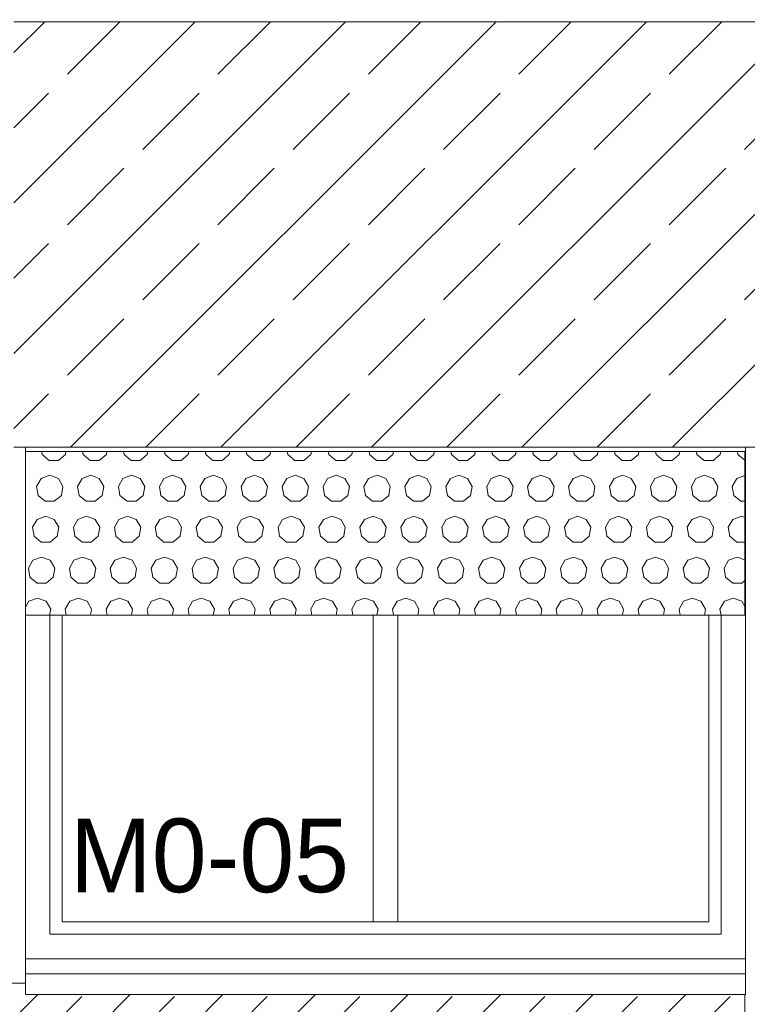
# Model space of a CAD drawing. Header units: millimetres. Extents: x 52659 to 1698020, y -10054 to 104697.
# Tile 164 of 256: x 203529 to 205307, y 6247 to 8653. Entities that reach past the tile are written whole.
import ezdxf

# ---------------------------------------------------------------- set-up
doc = ezdxf.new("R2010")
doc.units = ezdxf.units.MM
doc.header["$MEASUREMENT"] = 0
for name, color, linetype in [('02-04 BRISES SOLEILS CLAIRES', 7, 'Continuous'), ('02-04 CASSETTES CLAIRES', 7, 'Continuous'), ('02-04 CASSETTES FONCEES', 7, 'Continuous'), ('02-04 Mur.Construction', 7, 'Continuous'), ('05-02 Cotation 200ème 100ème.Cotations', 7, 'Continuous'), ('06-05 Etiquette.Texte', 7, 'Continuous'), ('Fenêtres ARCHICAD', 7, 'Continuous')]:
    doc.layers.add(name, color=color, linetype=linetype)
doc.styles.add('STYLE_GENERE_3', font='ARIALN.TTF')
doc.dimstyles.new('STYLE_GENERE__2', dxfattribs={"dimtxt": 200, "dimasz": 95, "dimexe": 0.18, "dimexo": 100, "dimgap": 0, "dimtad": 0, "dimlfac": 0.001, "dimzin": 0, "dimdsep": 46, "dimtxsty": 'STYLE_GENERE_3', "dimblk": 'ARROWHEAD_6', "dimblk1": 'ARROWHEAD_6', "dimblk2": 'ARROWHEAD_6', "dimcen": 0.09, "dimclrd": 7, "dimclre": 7, "dimclrt": 7, "dimazin": 0, "dimtfac": 1, "dimtdec": 4, "dimtmove": 0, "dimatfit": 3, "dimfxl": 1, "dimtolj": 1, "dimtzin": 0, "dimarcsym": 0})

# ---------------------------------------------------------------- blocks, each defined once
blk = doc.blocks.new('Élément de coupe_105_1', base_point=(131932.7, 5158.1))
at = {"layer": '02-04 Mur.Construction', "color": 7, "linetype": 'Continuous', "lineweight": 9}
for p, q in [((203542.7, 6326), (203542.7, 7608.1)), ((205302.7, 7608.1), (205302.7, 6326))]:
    blk.add_line(p, q, dxfattribs=at)
blk = doc.blocks.new('Élément de coupe_181_1', base_point=(131932.7, 5158.1))
at = {"layer": 'Fenêtres ARCHICAD', "color": 7, "linetype": 'Continuous', "lineweight": 5}
for p, q in [((203602.7, 7198.1), (203602.7, 6418.1)), ((203632.7, 6448.1), (203632.7, 7198.1)), ((204392.7, 7198.1), (204392.7, 6448.1)), ((204452.7, 6448.1), (204452.7, 7198.1)), ((205212.7, 7198.1), (205212.7, 6448.1)), ((205242.7, 6418.1), (205242.7, 7198.1)), ((204407.7, 6448.1), (203632.7, 6448.1)), ((204437.7, 6448.1), (204407.7, 6448.1)), ((205212.7, 6448.1), (204437.7, 6448.1)), ((203602.7, 6418.1), (205242.7, 6418.1)), ((203542.7, 6358.1), (205302.7, 6358.1)), ((203542.7, 6320.9), (203542.7, 6326)), ((203542.7, 6270.8), (203542.7, 6320.9)), ((205302.7, 6320.9), (203542.7, 6320.9)), ((205302.7, 6320.9), (205302.7, 6326)), ((205302.7, 6270.8), (205302.7, 6320.9)), ((205302.7, 6270.8), (203542.7, 6270.8))]:
    blk.add_line(p, q, dxfattribs=at)
blk = doc.blocks.new('*X338', base_point=(131932.7, 5158.1))
at = {"layer": '02-04 BRISES SOLEILS CLAIRES', "color": 7, "linetype": 'Continuous', "lineweight": 5}
for p, q in [((203582.5, 7598.2), (203583.8, 7590.6)), ((203583.8, 7590.6), (203601, 7576.2)), ((203623.3, 7576.2), (203640.5, 7590.6)), ((203640.5, 7590.6), (203641.8, 7598.2)), ((203682.5, 7598.2), (203683.8, 7590.6)), ((203683.8, 7590.6), (203701, 7576.2)), ((203723.3, 7576.2), (203740.5, 7590.6)), ((203740.5, 7590.6), (203741.8, 7598.2)), ((203782.5, 7598.2), (203783.8, 7590.6)), ((203783.8, 7590.6), (203801, 7576.2)), ((203823.3, 7576.2), (203840.5, 7590.6)), ((203840.5, 7590.6), (203841.8, 7598.2)), ((203882.5, 7598.2), (203883.8, 7590.6)), ((203883.8, 7590.6), (203901, 7576.2)), ((203923.3, 7576.2), (203940.5, 7590.6)), ((203940.5, 7590.6), (203941.8, 7598.2)), ((203982.5, 7598.2), (203983.8, 7590.6)), ((203983.8, 7590.6), (204001, 7576.2)), ((204023.3, 7576.2), (204040.5, 7590.6)), ((204040.5, 7590.6), (204041.8, 7598.2)), ((204082.5, 7598.2), (204083.8, 7590.6)), ((204083.8, 7590.6), (204101, 7576.2)), ((204123.3, 7576.2), (204140.5, 7590.6)), ((204140.5, 7590.6), (204141.8, 7598.2)), ((204182.5, 7598.2), (204183.8, 7590.6)), ((204183.8, 7590.6), (204201, 7576.2)), ((204223.3, 7576.2), (204240.5, 7590.6)), ((204240.5, 7590.6), (204241.8, 7598.2)), ((204282.5, 7598.2), (204283.8, 7590.6)), ((204283.8, 7590.6), (204301, 7576.2)), ((204323.3, 7576.2), (204340.5, 7590.6)), ((204340.5, 7590.6), (204341.8, 7598.2)), ((204382.5, 7598.2), (204383.8, 7590.6)), ((204383.8, 7590.6), (204401, 7576.2)), ((204423.3, 7576.2), (204440.5, 7590.6)), ((204440.5, 7590.6), (204441.8, 7598.2)), ((204482.5, 7598.2), (204483.8, 7590.6)), ((204483.8, 7590.6), (204501, 7576.2)), ((204523.3, 7576.2), (204540.5, 7590.6)), ((204540.5, 7590.6), (204541.8, 7598.2)), ((204582.5, 7598.2), (204583.8, 7590.6)), ((204583.8, 7590.6), (204601, 7576.2)), ((204623.3, 7576.2), (204640.5, 7590.6)), ((204640.5, 7590.6), (204641.8, 7598.2)), ((204682.5, 7598.2), (204683.8, 7590.6)), ((204683.8, 7590.6), (204701, 7576.2)), ((204723.3, 7576.2), (204740.5, 7590.6)), ((204740.5, 7590.6), (204741.8, 7598.2)), ((204782.5, 7598.2), (204783.8, 7590.6)), ((204783.8, 7590.6), (204801, 7576.2)), ((204823.3, 7576.2), (204840.5, 7590.6)), ((204840.5, 7590.6), (204841.8, 7598.2)), ((204882.5, 7598.2), (204883.8, 7590.6)), ((204883.8, 7590.6), (204901, 7576.2)), ((204923.3, 7576.2), (204940.5, 7590.6)), ((204940.5, 7590.6), (204941.8, 7598.2)), ((204982.5, 7598.2), (204983.8, 7590.6)), ((204983.8, 7590.6), (205001, 7576.2)), ((205023.3, 7576.2), (205040.5, 7590.6)), ((205040.5, 7590.6), (205041.8, 7598.2)), ((205082.5, 7598.2), (205083.8, 7590.6)), ((205083.8, 7590.6), (205101, 7576.2)), ((205123.3, 7576.2), (205140.5, 7590.6)), ((205140.5, 7590.6), (205141.8, 7598.2)), ((205182.5, 7598.2), (205183.8, 7590.6)), ((205183.8, 7590.6), (205201, 7576.2)), ((205223.3, 7576.2), (205240.5, 7590.6)), ((205240.5, 7590.6), (205241.8, 7598.2)), ((205282.5, 7598.2), (205283.8, 7590.6)), ((205283.8, 7590.6), (205300.8, 7576.4)), ((203601, 7576.2), (203623.3, 7576.2)), ((203701, 7576.2), (203723.3, 7576.2)), ((203801, 7576.2), (203823.3, 7576.2)), ((203901, 7576.2), (203923.3, 7576.2)), ((204001, 7576.2), (204023.3, 7576.2)), ((204101, 7576.2), (204123.3, 7576.2)), ((204201, 7576.2), (204223.3, 7576.2)), ((204301, 7576.2), (204323.3, 7576.2)), ((204401, 7576.2), (204423.3, 7576.2)), ((204501, 7576.2), (204523.3, 7576.2)), ((204601, 7576.2), (204623.3, 7576.2)), ((204701, 7576.2), (204723.3, 7576.2)), ((204801, 7576.2), (204823.3, 7576.2)), ((204901, 7576.2), (204923.3, 7576.2)), ((205001, 7576.2), (205023.3, 7576.2)), ((205101, 7576.2), (205123.3, 7576.2)), ((205201, 7576.2), (205223.3, 7576.2)), ((203581.1, 7532), (203570, 7512.6)), ((203602.2, 7539.6), (203581.1, 7532)), ((203623.2, 7532), (203602.2, 7539.6)), ((203634.4, 7512.6), (203623.2, 7532)), ((203681.1, 7532), (203670, 7512.6)), ((203702.2, 7539.6), (203681.1, 7532)), ((203723.2, 7532), (203702.2, 7539.6)), ((203734.4, 7512.6), (203723.2, 7532)), ((203781.1, 7532), (203770, 7512.6)), ((203802.2, 7539.6), (203781.1, 7532)), ((203823.2, 7532), (203802.2, 7539.6)), ((203834.4, 7512.6), (203823.2, 7532)), ((203881.1, 7532), (203870, 7512.6)), ((203902.2, 7539.6), (203881.1, 7532)), ((203923.2, 7532), (203902.2, 7539.6)), ((203934.4, 7512.6), (203923.2, 7532)), ((203981.1, 7532), (203970, 7512.6)), ((204002.2, 7539.6), (203981.1, 7532)), ((204023.2, 7532), (204002.2, 7539.6)), ((204034.4, 7512.6), (204023.2, 7532)), ((204081.1, 7532), (204070, 7512.6)), ((204102.2, 7539.6), (204081.1, 7532)), ((204123.2, 7532), (204102.2, 7539.6)), ((204134.4, 7512.6), (204123.2, 7532)), ((204181.1, 7532), (204170, 7512.6)), ((204202.2, 7539.6), (204181.1, 7532)), ((204223.2, 7532), (204202.2, 7539.6)), ((204234.4, 7512.6), (204223.2, 7532)), ((204281.1, 7532), (204270, 7512.6)), ((204302.2, 7539.6), (204281.1, 7532)), ((204323.2, 7532), (204302.2, 7539.6)), ((204334.4, 7512.6), (204323.2, 7532)), ((204381.1, 7532), (204370, 7512.6)), ((204402.2, 7539.6), (204381.1, 7532)), ((204423.2, 7532), (204402.2, 7539.6)), ((204434.4, 7512.6), (204423.2, 7532)), ((204481.1, 7532), (204470, 7512.6)), ((204502.2, 7539.6), (204481.1, 7532)), ((204523.2, 7532), (204502.2, 7539.6)), ((204534.4, 7512.6), (204523.2, 7532)), ((204581.1, 7532), (204570, 7512.6)), ((204602.2, 7539.6), (204581.1, 7532)), ((204623.2, 7532), (204602.2, 7539.6)), ((204634.4, 7512.6), (204623.2, 7532)), ((204681.1, 7532), (204670, 7512.6)), ((204702.2, 7539.6), (204681.1, 7532)), ((204723.2, 7532), (204702.2, 7539.6)), ((204734.4, 7512.6), (204723.2, 7532)), ((204781.1, 7532), (204770, 7512.6)), ((204802.2, 7539.6), (204781.1, 7532)), ((204823.2, 7532), (204802.2, 7539.6)), ((204834.4, 7512.6), (204823.2, 7532)), ((204881.1, 7532), (204870, 7512.6)), ((204902.2, 7539.6), (204881.1, 7532)), ((204923.2, 7532), (204902.2, 7539.6)), ((204934.4, 7512.6), (204923.2, 7532)), ((204981.1, 7532), (204970, 7512.6)), ((205002.2, 7539.6), (204981.1, 7532)), ((205023.2, 7532), (205002.2, 7539.6)), ((205034.4, 7512.6), (205023.2, 7532)), ((205081.1, 7532), (205070, 7512.6)), ((205102.2, 7539.6), (205081.1, 7532)), ((205123.2, 7532), (205102.2, 7539.6)), ((205134.4, 7512.6), (205123.2, 7532)), ((205181.1, 7532), (205170, 7512.6)), ((205202.2, 7539.6), (205181.1, 7532)), ((205223.2, 7532), (205202.2, 7539.6)), ((205234.4, 7512.6), (205223.2, 7532)), ((205281.1, 7532), (205270, 7512.6)), ((205300.8, 7539.1), (205281.1, 7532)), ((203570, 7512.6), (203573.8, 7490.6)), ((203630.5, 7490.6), (203634.4, 7512.6)), ((203670, 7512.6), (203673.8, 7490.6)), ((203730.5, 7490.6), (203734.4, 7512.6)), ((203770, 7512.6), (203773.8, 7490.6)), ((203830.5, 7490.6), (203834.4, 7512.6)), ((203870, 7512.6), (203873.8, 7490.6)), ((203930.5, 7490.6), (203934.4, 7512.6)), ((203970, 7512.6), (203973.8, 7490.6)), ((204030.5, 7490.6), (204034.4, 7512.6)), ((204070, 7512.6), (204073.8, 7490.6)), ((204130.5, 7490.6), (204134.4, 7512.6)), ((204170, 7512.6), (204173.8, 7490.6)), ((204230.5, 7490.6), (204234.4, 7512.6)), ((204270, 7512.6), (204273.8, 7490.6)), ((204330.5, 7490.6), (204334.4, 7512.6)), ((204370, 7512.6), (204373.8, 7490.6)), ((204430.5, 7490.6), (204434.4, 7512.6)), ((204470, 7512.6), (204473.8, 7490.6)), ((204530.5, 7490.6), (204534.4, 7512.6)), ((204570, 7512.6), (204573.8, 7490.6)), ((204630.5, 7490.6), (204634.4, 7512.6)), ((204670, 7512.6), (204673.8, 7490.6)), ((204730.5, 7490.6), (204734.4, 7512.6)), ((204770, 7512.6), (204773.8, 7490.6)), ((204830.5, 7490.6), (204834.4, 7512.6)), ((204870, 7512.6), (204873.8, 7490.6)), ((204930.5, 7490.6), (204934.4, 7512.6)), ((204970, 7512.6), (204973.8, 7490.6)), ((205030.5, 7490.6), (205034.4, 7512.6)), ((205070, 7512.6), (205073.8, 7490.6)), ((205130.5, 7490.6), (205134.4, 7512.6)), ((205170, 7512.6), (205173.8, 7490.6)), ((205230.5, 7490.6), (205234.4, 7512.6)), ((205270, 7512.6), (205273.8, 7490.6)), ((203573.8, 7490.6), (203591, 7476.2)), ((203613.3, 7476.2), (203630.5, 7490.6)), ((203673.8, 7490.6), (203691, 7476.2)), ((203713.3, 7476.2), (203730.5, 7490.6)), ((203773.8, 7490.6), (203791, 7476.2)), ((203813.3, 7476.2), (203830.5, 7490.6)), ((203873.8, 7490.6), (203891, 7476.2)), ((203913.3, 7476.2), (203930.5, 7490.6)), ((203973.8, 7490.6), (203991, 7476.2)), ((204013.3, 7476.2), (204030.5, 7490.6)), ((204073.8, 7490.6), (204091, 7476.2)), ((204113.3, 7476.2), (204130.5, 7490.6)), ((204173.8, 7490.6), (204191, 7476.2)), ((204213.3, 7476.2), (204230.5, 7490.6)), ((204273.8, 7490.6), (204291, 7476.2)), ((204313.3, 7476.2), (204330.5, 7490.6)), ((204373.8, 7490.6), (204391, 7476.2)), ((204413.3, 7476.2), (204430.5, 7490.6)), ((204473.8, 7490.6), (204491, 7476.2)), ((204513.3, 7476.2), (204530.5, 7490.6)), ((204573.8, 7490.6), (204591, 7476.2)), ((204613.3, 7476.2), (204630.5, 7490.6)), ((204673.8, 7490.6), (204691, 7476.2)), ((204713.3, 7476.2), (204730.5, 7490.6)), ((204773.8, 7490.6), (204791, 7476.2)), ((204813.3, 7476.2), (204830.5, 7490.6)), ((204873.8, 7490.6), (204891, 7476.2)), ((204913.3, 7476.2), (204930.5, 7490.6)), ((204973.8, 7490.6), (204991, 7476.2)), ((205013.3, 7476.2), (205030.5, 7490.6)), ((205073.8, 7490.6), (205091, 7476.2)), ((205113.3, 7476.2), (205130.5, 7490.6)), ((205173.8, 7490.6), (205191, 7476.2)), ((205213.3, 7476.2), (205230.5, 7490.6)), ((205273.8, 7490.6), (205291, 7476.2)), ((203591, 7476.2), (203613.3, 7476.2)), ((203691, 7476.2), (203713.3, 7476.2)), ((203791, 7476.2), (203813.3, 7476.2)), ((203891, 7476.2), (203913.3, 7476.2)), ((203991, 7476.2), (204013.3, 7476.2)), ((204091, 7476.2), (204113.3, 7476.2)), ((204191, 7476.2), (204213.3, 7476.2)), ((204291, 7476.2), (204313.3, 7476.2)), ((204391, 7476.2), (204413.3, 7476.2)), ((204491, 7476.2), (204513.3, 7476.2)), ((204591, 7476.2), (204613.3, 7476.2)), ((204691, 7476.2), (204713.3, 7476.2)), ((204791, 7476.2), (204813.3, 7476.2)), ((204891, 7476.2), (204913.3, 7476.2)), ((204991, 7476.2), (205013.3, 7476.2)), ((205091, 7476.2), (205113.3, 7476.2)), ((205191, 7476.2), (205213.3, 7476.2)), ((205291, 7476.2), (205300.8, 7476.2)), ((203592.2, 7439.6), (203571.1, 7432)), ((203613.2, 7432), (203592.2, 7439.6)), ((203692.2, 7439.6), (203671.1, 7432)), ((203713.2, 7432), (203692.2, 7439.6)), ((203792.2, 7439.6), (203771.1, 7432)), ((203813.2, 7432), (203792.2, 7439.6)), ((203892.2, 7439.6), (203871.1, 7432)), ((203913.2, 7432), (203892.2, 7439.6)), ((203992.2, 7439.6), (203971.1, 7432)), ((204013.2, 7432), (203992.2, 7439.6)), ((204092.2, 7439.6), (204071.1, 7432)), ((204113.2, 7432), (204092.2, 7439.6)), ((204192.2, 7439.6), (204171.1, 7432)), ((204213.2, 7432), (204192.2, 7439.6)), ((204292.2, 7439.6), (204271.1, 7432)), ((204313.2, 7432), (204292.2, 7439.6)), ((204392.2, 7439.6), (204371.1, 7432)), ((204413.2, 7432), (204392.2, 7439.6)), ((204492.2, 7439.6), (204471.1, 7432)), ((204513.2, 7432), (204492.2, 7439.6)), ((204592.2, 7439.6), (204571.1, 7432)), ((204613.2, 7432), (204592.2, 7439.6)), ((204692.2, 7439.6), (204671.1, 7432)), ((204713.2, 7432), (204692.2, 7439.6)), ((204792.2, 7439.6), (204771.1, 7432)), ((204813.2, 7432), (204792.2, 7439.6)), ((204892.2, 7439.6), (204871.1, 7432)), ((204913.2, 7432), (204892.2, 7439.6)), ((204992.2, 7439.6), (204971.1, 7432)), ((205013.2, 7432), (204992.2, 7439.6)), ((205092.2, 7439.6), (205071.1, 7432)), ((205113.2, 7432), (205092.2, 7439.6)), ((205192.2, 7439.6), (205171.1, 7432)), ((205213.2, 7432), (205192.2, 7439.6)), ((205292.2, 7439.6), (205271.1, 7432)), ((205300.8, 7436.5), (205292.2, 7439.6)), ((203571.1, 7432), (203560, 7412.6)), ((203560, 7412.6), (203563.8, 7390.6)), ((203624.4, 7412.6), (203613.2, 7432)), ((203620.5, 7390.6), (203624.4, 7412.6)), ((203671.1, 7432), (203660, 7412.6)), ((203660, 7412.6), (203663.8, 7390.6)), ((203724.4, 7412.6), (203713.2, 7432)), ((203720.5, 7390.6), (203724.4, 7412.6)), ((203771.1, 7432), (203760, 7412.6)), ((203760, 7412.6), (203763.8, 7390.6)), ((203824.4, 7412.6), (203813.2, 7432)), ((203820.5, 7390.6), (203824.4, 7412.6)), ((203871.1, 7432), (203860, 7412.6)), ((203860, 7412.6), (203863.8, 7390.6)), ((203924.4, 7412.6), (203913.2, 7432)), ((203920.5, 7390.6), (203924.4, 7412.6)), ((203971.1, 7432), (203960, 7412.6)), ((203960, 7412.6), (203963.8, 7390.6)), ((204024.4, 7412.6), (204013.2, 7432)), ((204020.5, 7390.6), (204024.4, 7412.6)), ((204071.1, 7432), (204060, 7412.6)), ((204060, 7412.6), (204063.8, 7390.6)), ((204124.4, 7412.6), (204113.2, 7432)), ((204120.5, 7390.6), (204124.4, 7412.6)), ((204171.1, 7432), (204160, 7412.6)), ((204160, 7412.6), (204163.8, 7390.6)), ((204224.4, 7412.6), (204213.2, 7432)), ((204220.5, 7390.6), (204224.4, 7412.6)), ((204271.1, 7432), (204260, 7412.6)), ((204260, 7412.6), (204263.8, 7390.6)), ((204324.4, 7412.6), (204313.2, 7432)), ((204320.5, 7390.6), (204324.4, 7412.6)), ((204371.1, 7432), (204360, 7412.6)), ((204360, 7412.6), (204363.8, 7390.6)), ((204424.4, 7412.6), (204413.2, 7432)), ((204420.5, 7390.6), (204424.4, 7412.6)), ((204471.1, 7432), (204460, 7412.6)), ((204460, 7412.6), (204463.8, 7390.6)), ((204524.4, 7412.6), (204513.2, 7432)), ((204520.5, 7390.6), (204524.4, 7412.6)), ((204571.1, 7432), (204560, 7412.6)), ((204560, 7412.6), (204563.8, 7390.6)), ((204624.4, 7412.6), (204613.2, 7432)), ((204620.5, 7390.6), (204624.4, 7412.6)), ((204671.1, 7432), (204660, 7412.6)), ((204660, 7412.6), (204663.8, 7390.6)), ((204724.4, 7412.6), (204713.2, 7432)), ((204720.5, 7390.6), (204724.4, 7412.6)), ((204771.1, 7432), (204760, 7412.6)), ((204760, 7412.6), (204763.8, 7390.6)), ((204824.4, 7412.6), (204813.2, 7432)), ((204820.5, 7390.6), (204824.4, 7412.6)), ((204871.1, 7432), (204860, 7412.6)), ((204860, 7412.6), (204863.8, 7390.6)), ((204924.4, 7412.6), (204913.2, 7432)), ((204920.5, 7390.6), (204924.4, 7412.6)), ((204971.1, 7432), (204960, 7412.6)), ((204960, 7412.6), (204963.8, 7390.6)), ((205024.4, 7412.6), (205013.2, 7432)), ((205020.5, 7390.6), (205024.4, 7412.6)), ((205071.1, 7432), (205060, 7412.6)), ((205060, 7412.6), (205063.8, 7390.6)), ((205124.4, 7412.6), (205113.2, 7432)), ((205120.5, 7390.6), (205124.4, 7412.6)), ((205171.1, 7432), (205160, 7412.6)), ((205160, 7412.6), (205163.8, 7390.6)), ((205224.4, 7412.6), (205213.2, 7432)), ((205220.5, 7390.6), (205224.4, 7412.6)), ((205271.1, 7432), (205260, 7412.6)), ((205260, 7412.6), (205263.8, 7390.6)), ((203563.8, 7390.6), (203581, 7376.2)), ((203603.3, 7376.2), (203620.5, 7390.6)), ((203663.8, 7390.6), (203681, 7376.2)), ((203703.3, 7376.2), (203720.5, 7390.6)), ((203763.8, 7390.6), (203781, 7376.2)), ((203803.3, 7376.2), (203820.5, 7390.6)), ((203863.8, 7390.6), (203881, 7376.2)), ((203903.3, 7376.2), (203920.5, 7390.6)), ((203963.8, 7390.6), (203981, 7376.2)), ((204003.3, 7376.2), (204020.5, 7390.6)), ((204063.8, 7390.6), (204081, 7376.2)), ((204103.3, 7376.2), (204120.5, 7390.6)), ((204163.8, 7390.6), (204181, 7376.2)), ((204203.3, 7376.2), (204220.5, 7390.6)), ((204263.8, 7390.6), (204281, 7376.2)), ((204303.3, 7376.2), (204320.5, 7390.6)), ((204363.8, 7390.6), (204381, 7376.2)), ((204403.3, 7376.2), (204420.5, 7390.6)), ((204463.8, 7390.6), (204481, 7376.2)), ((204503.3, 7376.2), (204520.5, 7390.6)), ((204563.8, 7390.6), (204581, 7376.2)), ((204603.3, 7376.2), (204620.5, 7390.6)), ((204663.8, 7390.6), (204681, 7376.2)), ((204703.3, 7376.2), (204720.5, 7390.6)), ((204763.8, 7390.6), (204781, 7376.2)), ((204803.3, 7376.2), (204820.5, 7390.6)), ((204863.8, 7390.6), (204881, 7376.2)), ((204903.3, 7376.2), (204920.5, 7390.6)), ((204963.8, 7390.6), (204981, 7376.2)), ((205003.3, 7376.2), (205020.5, 7390.6)), ((205063.8, 7390.6), (205081, 7376.2)), ((205103.3, 7376.2), (205120.5, 7390.6)), ((205163.8, 7390.6), (205181, 7376.2)), ((205203.3, 7376.2), (205220.5, 7390.6)), ((205263.8, 7390.6), (205281, 7376.2)), ((203581, 7376.2), (203603.3, 7376.2)), ((203681, 7376.2), (203703.3, 7376.2)), ((203781, 7376.2), (203803.3, 7376.2)), ((203881, 7376.2), (203903.3, 7376.2)), ((203981, 7376.2), (204003.3, 7376.2)), ((204081, 7376.2), (204103.3, 7376.2)), ((204181, 7376.2), (204203.3, 7376.2)), ((204281, 7376.2), (204303.3, 7376.2)), ((204381, 7376.2), (204403.3, 7376.2)), ((204481, 7376.2), (204503.3, 7376.2)), ((204581, 7376.2), (204603.3, 7376.2)), ((204681, 7376.2), (204703.3, 7376.2)), ((204781, 7376.2), (204803.3, 7376.2)), ((204881, 7376.2), (204903.3, 7376.2)), ((204981, 7376.2), (205003.3, 7376.2)), ((205081, 7376.2), (205103.3, 7376.2)), ((205181, 7376.2), (205203.3, 7376.2)), ((205281, 7376.2), (205300.8, 7376.2)), ((203582.2, 7339.6), (203561.1, 7332)), ((203603.2, 7332), (203582.2, 7339.6)), ((203682.2, 7339.6), (203661.1, 7332)), ((203703.2, 7332), (203682.2, 7339.6)), ((203782.2, 7339.6), (203761.1, 7332)), ((203803.2, 7332), (203782.2, 7339.6)), ((203882.2, 7339.6), (203861.1, 7332)), ((203903.2, 7332), (203882.2, 7339.6)), ((203982.2, 7339.6), (203961.1, 7332)), ((204003.2, 7332), (203982.2, 7339.6)), ((204082.2, 7339.6), (204061.1, 7332)), ((204103.2, 7332), (204082.2, 7339.6)), ((204182.2, 7339.6), (204161.1, 7332)), ((204203.2, 7332), (204182.2, 7339.6)), ((204282.2, 7339.6), (204261.1, 7332)), ((204303.2, 7332), (204282.2, 7339.6)), ((204382.2, 7339.6), (204361.1, 7332)), ((204403.2, 7332), (204382.2, 7339.6)), ((204482.2, 7339.6), (204461.1, 7332)), ((204503.2, 7332), (204482.2, 7339.6)), ((204582.2, 7339.6), (204561.1, 7332)), ((204603.2, 7332), (204582.2, 7339.6)), ((204682.2, 7339.6), (204661.1, 7332)), ((204703.2, 7332), (204682.2, 7339.6)), ((204782.2, 7339.6), (204761.1, 7332)), ((204803.2, 7332), (204782.2, 7339.6)), ((204882.2, 7339.6), (204861.1, 7332)), ((204903.2, 7332), (204882.2, 7339.6)), ((204982.2, 7339.6), (204961.1, 7332)), ((205003.2, 7332), (204982.2, 7339.6)), ((205082.2, 7339.6), (205061.1, 7332)), ((205103.2, 7332), (205082.2, 7339.6)), ((205182.2, 7339.6), (205161.1, 7332)), ((205203.2, 7332), (205182.2, 7339.6)), ((205282.2, 7339.6), (205261.1, 7332)), ((205300.8, 7332.8), (205282.2, 7339.6)), ((203561.1, 7332), (203550, 7312.6)), ((203614.4, 7312.6), (203603.2, 7332)), ((203661.1, 7332), (203650, 7312.6)), ((203714.4, 7312.6), (203703.2, 7332)), ((203761.1, 7332), (203750, 7312.6)), ((203814.4, 7312.6), (203803.2, 7332)), ((203861.1, 7332), (203850, 7312.6)), ((203914.4, 7312.6), (203903.2, 7332)), ((203961.1, 7332), (203950, 7312.6)), ((204014.4, 7312.6), (204003.2, 7332)), ((204061.1, 7332), (204050, 7312.6)), ((204114.4, 7312.6), (204103.2, 7332)), ((204161.1, 7332), (204150, 7312.6)), ((204214.4, 7312.6), (204203.2, 7332)), ((204261.1, 7332), (204250, 7312.6)), ((204314.4, 7312.6), (204303.2, 7332)), ((204361.1, 7332), (204350, 7312.6)), ((204414.4, 7312.6), (204403.2, 7332)), ((204461.1, 7332), (204450, 7312.6)), ((204514.4, 7312.6), (204503.2, 7332)), ((204561.1, 7332), (204550, 7312.6)), ((204614.4, 7312.6), (204603.2, 7332)), ((204661.1, 7332), (204650, 7312.6)), ((204714.4, 7312.6), (204703.2, 7332)), ((204761.1, 7332), (204750, 7312.6)), ((204814.4, 7312.6), (204803.2, 7332)), ((204861.1, 7332), (204850, 7312.6)), ((204914.4, 7312.6), (204903.2, 7332)), ((204961.1, 7332), (204950, 7312.6)), ((205014.4, 7312.6), (205003.2, 7332)), ((205061.1, 7332), (205050, 7312.6)), ((205114.4, 7312.6), (205103.2, 7332)), ((205161.1, 7332), (205150, 7312.6)), ((205214.4, 7312.6), (205203.2, 7332)), ((205261.1, 7332), (205250, 7312.6)), ((203550, 7312.6), (203553.8, 7290.6)), ((203610.5, 7290.6), (203614.4, 7312.6)), ((203650, 7312.6), (203653.8, 7290.6)), ((203710.5, 7290.6), (203714.4, 7312.6)), ((203750, 7312.6), (203753.8, 7290.6)), ((203810.5, 7290.6), (203814.4, 7312.6)), ((203850, 7312.6), (203853.8, 7290.6)), ((203910.5, 7290.6), (203914.4, 7312.6)), ((203950, 7312.6), (203953.8, 7290.6)), ((204010.5, 7290.6), (204014.4, 7312.6)), ((204050, 7312.6), (204053.8, 7290.6)), ((204110.5, 7290.6), (204114.4, 7312.6)), ((204150, 7312.6), (204153.8, 7290.6)), ((204210.5, 7290.6), (204214.4, 7312.6)), ((204250, 7312.6), (204253.8, 7290.6)), ((204310.5, 7290.6), (204314.4, 7312.6)), ((204350, 7312.6), (204353.8, 7290.6)), ((204410.5, 7290.6), (204414.4, 7312.6)), ((204450, 7312.6), (204453.8, 7290.6)), ((204510.5, 7290.6), (204514.4, 7312.6)), ((204550, 7312.6), (204553.8, 7290.6)), ((204610.5, 7290.6), (204614.4, 7312.6)), ((204650, 7312.6), (204653.8, 7290.6)), ((204710.5, 7290.6), (204714.4, 7312.6)), ((204750, 7312.6), (204753.8, 7290.6)), ((204810.5, 7290.6), (204814.4, 7312.6)), ((204850, 7312.6), (204853.8, 7290.6)), ((204910.5, 7290.6), (204914.4, 7312.6)), ((204950, 7312.6), (204953.8, 7290.6)), ((205010.5, 7290.6), (205014.4, 7312.6)), ((205050, 7312.6), (205053.8, 7290.6)), ((205110.5, 7290.6), (205114.4, 7312.6)), ((205150, 7312.6), (205153.8, 7290.6)), ((205210.5, 7290.6), (205214.4, 7312.6)), ((205250, 7312.6), (205253.8, 7290.6)), ((203553.8, 7290.6), (203571, 7276.2)), ((203571, 7276.2), (203593.3, 7276.2)), ((203593.3, 7276.2), (203610.5, 7290.6)), ((203653.8, 7290.6), (203671, 7276.2)), ((203671, 7276.2), (203693.3, 7276.2)), ((203693.3, 7276.2), (203710.5, 7290.6)), ((203753.8, 7290.6), (203771, 7276.2)), ((203771, 7276.2), (203793.3, 7276.2)), ((203793.3, 7276.2), (203810.5, 7290.6)), ((203853.8, 7290.6), (203871, 7276.2)), ((203871, 7276.2), (203893.3, 7276.2)), ((203893.3, 7276.2), (203910.5, 7290.6)), ((203953.8, 7290.6), (203971, 7276.2)), ((203971, 7276.2), (203993.3, 7276.2)), ((203993.3, 7276.2), (204010.5, 7290.6)), ((204053.8, 7290.6), (204071, 7276.2)), ((204071, 7276.2), (204093.3, 7276.2)), ((204093.3, 7276.2), (204110.5, 7290.6)), ((204153.8, 7290.6), (204171, 7276.2)), ((204171, 7276.2), (204193.3, 7276.2)), ((204193.3, 7276.2), (204210.5, 7290.6)), ((204253.8, 7290.6), (204271, 7276.2)), ((204271, 7276.2), (204293.3, 7276.2)), ((204293.3, 7276.2), (204310.5, 7290.6)), ((204353.8, 7290.6), (204371, 7276.2)), ((204371, 7276.2), (204393.3, 7276.2)), ((204393.3, 7276.2), (204410.5, 7290.6)), ((204453.8, 7290.6), (204471, 7276.2)), ((204471, 7276.2), (204493.3, 7276.2)), ((204493.3, 7276.2), (204510.5, 7290.6)), ((204553.8, 7290.6), (204571, 7276.2)), ((204571, 7276.2), (204593.3, 7276.2)), ((204593.3, 7276.2), (204610.5, 7290.6)), ((204653.8, 7290.6), (204671, 7276.2)), ((204671, 7276.2), (204693.3, 7276.2)), ((204693.3, 7276.2), (204710.5, 7290.6)), ((204753.8, 7290.6), (204771, 7276.2)), ((204771, 7276.2), (204793.3, 7276.2)), ((204793.3, 7276.2), (204810.5, 7290.6)), ((204853.8, 7290.6), (204871, 7276.2)), ((204871, 7276.2), (204893.3, 7276.2)), ((204893.3, 7276.2), (204910.5, 7290.6)), ((204953.8, 7290.6), (204971, 7276.2)), ((204971, 7276.2), (204993.3, 7276.2)), ((204993.3, 7276.2), (205010.5, 7290.6)), ((205053.8, 7290.6), (205071, 7276.2)), ((205071, 7276.2), (205093.3, 7276.2)), ((205093.3, 7276.2), (205110.5, 7290.6)), ((205153.8, 7290.6), (205171, 7276.2)), ((205171, 7276.2), (205193.3, 7276.2)), ((205193.3, 7276.2), (205210.5, 7290.6)), ((205253.8, 7290.6), (205271, 7276.2)), ((205271, 7276.2), (205293.3, 7276.2)), ((205293.3, 7276.2), (205300.8, 7282.4)), ((203551.1, 7232), (203542.7, 7217.3)), ((203572.2, 7239.6), (203551.1, 7232)), ((203593.2, 7232), (203572.2, 7239.6)), ((203604.4, 7212.6), (203593.2, 7232)), ((203651.1, 7232), (203640, 7212.6)), ((203672.2, 7239.6), (203651.1, 7232)), ((203693.2, 7232), (203672.2, 7239.6)), ((203704.4, 7212.6), (203693.2, 7232)), ((203751.1, 7232), (203740, 7212.6)), ((203772.2, 7239.6), (203751.1, 7232)), ((203793.2, 7232), (203772.2, 7239.6)), ((203804.4, 7212.6), (203793.2, 7232)), ((203851.1, 7232), (203840, 7212.6)), ((203872.2, 7239.6), (203851.1, 7232)), ((203893.2, 7232), (203872.2, 7239.6)), ((203904.4, 7212.6), (203893.2, 7232)), ((203951.1, 7232), (203940, 7212.6)), ((203972.2, 7239.6), (203951.1, 7232)), ((203993.2, 7232), (203972.2, 7239.6)), ((204004.4, 7212.6), (203993.2, 7232)), ((204051.1, 7232), (204040, 7212.6)), ((204072.2, 7239.6), (204051.1, 7232)), ((204093.2, 7232), (204072.2, 7239.6)), ((204104.4, 7212.6), (204093.2, 7232)), ((204151.1, 7232), (204140, 7212.6)), ((204172.2, 7239.6), (204151.1, 7232)), ((204193.2, 7232), (204172.2, 7239.6)), ((204204.4, 7212.6), (204193.2, 7232)), ((204251.1, 7232), (204240, 7212.6)), ((204272.2, 7239.6), (204251.1, 7232)), ((204293.2, 7232), (204272.2, 7239.6)), ((204304.4, 7212.6), (204293.2, 7232)), ((204351.1, 7232), (204340, 7212.6)), ((204372.2, 7239.6), (204351.1, 7232)), ((204393.2, 7232), (204372.2, 7239.6)), ((204404.4, 7212.6), (204393.2, 7232)), ((204451.1, 7232), (204440, 7212.6)), ((204472.2, 7239.6), (204451.1, 7232)), ((204493.2, 7232), (204472.2, 7239.6)), ((204504.4, 7212.6), (204493.2, 7232)), ((204551.1, 7232), (204540, 7212.6)), ((204572.2, 7239.6), (204551.1, 7232)), ((204593.2, 7232), (204572.2, 7239.6)), ((204604.4, 7212.6), (204593.2, 7232)), ((204651.1, 7232), (204640, 7212.6)), ((204672.2, 7239.6), (204651.1, 7232)), ((204693.2, 7232), (204672.2, 7239.6)), ((204704.4, 7212.6), (204693.2, 7232)), ((204751.1, 7232), (204740, 7212.6)), ((204772.2, 7239.6), (204751.1, 7232)), ((204793.2, 7232), (204772.2, 7239.6)), ((204804.4, 7212.6), (204793.2, 7232)), ((204851.1, 7232), (204840, 7212.6)), ((204872.2, 7239.6), (204851.1, 7232)), ((204893.2, 7232), (204872.2, 7239.6)), ((204904.4, 7212.6), (204893.2, 7232)), ((204951.1, 7232), (204940, 7212.6)), ((204972.2, 7239.6), (204951.1, 7232)), ((204993.2, 7232), (204972.2, 7239.6)), ((205004.4, 7212.6), (204993.2, 7232)), ((205051.1, 7232), (205040, 7212.6)), ((205072.2, 7239.6), (205051.1, 7232)), ((205093.2, 7232), (205072.2, 7239.6)), ((205104.4, 7212.6), (205093.2, 7232)), ((205151.1, 7232), (205140, 7212.6)), ((205172.2, 7239.6), (205151.1, 7232)), ((205193.2, 7232), (205172.2, 7239.6)), ((205204.4, 7212.6), (205193.2, 7232)), ((205251.1, 7232), (205240, 7212.6)), ((205272.2, 7239.6), (205251.1, 7232)), ((205293.2, 7232), (205272.2, 7239.6)), ((205300.8, 7218.8), (205293.2, 7232)), ((203601.8, 7198.1), (203604.4, 7212.6)), ((203640, 7212.6), (203642.5, 7198.1)), ((203701.8, 7198.1), (203704.4, 7212.6)), ((203740, 7212.6), (203742.5, 7198.1)), ((203801.8, 7198.1), (203804.4, 7212.6)), ((203840, 7212.6), (203842.5, 7198.1)), ((203901.8, 7198.1), (203904.4, 7212.6)), ((203940, 7212.6), (203942.5, 7198.1)), ((204001.8, 7198.1), (204004.4, 7212.6)), ((204040, 7212.6), (204042.5, 7198.1)), ((204101.8, 7198.1), (204104.4, 7212.6)), ((204140, 7212.6), (204142.5, 7198.1)), ((204201.8, 7198.1), (204204.4, 7212.6)), ((204240, 7212.6), (204242.5, 7198.1)), ((204301.8, 7198.1), (204304.4, 7212.6)), ((204340, 7212.6), (204342.5, 7198.1)), ((204401.8, 7198.1), (204404.4, 7212.6)), ((204440, 7212.6), (204442.5, 7198.1)), ((204501.8, 7198.1), (204504.4, 7212.6)), ((204540, 7212.6), (204542.5, 7198.1)), ((204601.8, 7198.1), (204604.4, 7212.6)), ((204640, 7212.6), (204642.5, 7198.1)), ((204701.8, 7198.1), (204704.4, 7212.6)), ((204740, 7212.6), (204742.5, 7198.1)), ((204801.8, 7198.1), (204804.4, 7212.6)), ((204840, 7212.6), (204842.5, 7198.1)), ((204901.8, 7198.1), (204904.4, 7212.6)), ((204940, 7212.6), (204942.5, 7198.1)), ((205001.8, 7198.1), (205004.4, 7212.6)), ((205040, 7212.6), (205042.5, 7198.1)), ((205101.8, 7198.1), (205104.4, 7212.6)), ((205140, 7212.6), (205142.5, 7198.1)), ((205201.8, 7198.1), (205204.4, 7212.6)), ((205240, 7212.6), (205242.5, 7198.1))]:
    blk.add_line(p, q, dxfattribs=at)
blk = doc.blocks.new('Élément de coupe_318_1', base_point=(131932.7, 5158.1))
at = {"layer": '02-04 BRISES SOLEILS CLAIRES', "color": 7, "linetype": 'Continuous', "lineweight": 9}
for p, q in [((205300.8, 7598.2), (203542.7, 7598.2)), ((205300.8, 7198.1), (205300.8, 7598.2)), ((203542.7, 7198.1), (205300.8, 7198.1))]:
    blk.add_line(p, q, dxfattribs=at)
at = {"layer": '02-04 BRISES SOLEILS CLAIRES', "lineweight": 0}
blk.add_blockref('*X338', (131932.7, 5158.1), dxfattribs=at)
blk = doc.blocks.new('Élément de coupe_474_1', base_point=(131932.7, 5158.1))
at = {"layer": '02-04 CASSETTES FONCEES', "color": 7, "linetype": 'Continuous', "lineweight": 9}
for p, q in [((203542.7, 6298.1), (202310.8, 6298.1)), ((202550, 5248.1), (203572.8, 6270.8)), ((202776.3, 5248.1), (203799, 6270.8)), ((203002.6, 5248.1), (204025.3, 6270.8)), ((203228.8, 5248.1), (204251.6, 6270.8)), ((203455.1, 5248.1), (204477.9, 6270.8)), ((203595.8, 6180.7), (203680.7, 6265.6)), ((203681.4, 5248.1), (204704.1, 6270.8)), ((203822.1, 6180.7), (203906.9, 6265.6)), ((203907.7, 5248.1), (204930.4, 6270.8)), ((204048.4, 6180.7), (204133.2, 6265.6)), ((204133.9, 5248.1), (205156.7, 6270.8)), ((204274.6, 6180.7), (204359.5, 6265.6)), ((204500.9, 6180.7), (204585.8, 6265.6)), ((204727.2, 6180.7), (204812, 6265.6)), ((204953.5, 6180.7), (205038.3, 6265.6)), ((205179.7, 6180.7), (205264.6, 6265.6)), ((205300.8, 5248.1), (205300.8, 6270.8))]:
    blk.add_line(p, q, dxfattribs=at)
blk = doc.blocks.new('Élément de coupe_530_1', base_point=(131932.7, 5158.1))
at = {"layer": '02-04 CASSETTES CLAIRES', "color": 7, "linetype": 'Continuous', "lineweight": 9}
for p, q in [((203514.7, 7837.5), (204325.2, 8648.1)), ((203514.7, 8205.2), (203957.5, 8648.1)), ((203514.7, 8572.9), (203589.8, 8648.1)), ((206512.7, 8648.1), (203514.7, 8648.1)), ((203645.3, 8519.7), (203773.7, 8648.1)), ((203652.9, 7608.1), (204692.9, 8648.1)), ((204013, 8519.7), (204141.4, 8648.1)), ((204020.6, 7608.1), (205060.6, 8648.1)), ((204380.7, 8519.7), (204509, 8648.1)), ((204388.3, 7608.1), (205428.3, 8648.1)), ((204748.4, 8519.7), (204876.7, 8648.1)), ((204756, 7608.1), (205796, 8648.1)), ((205116.1, 8519.7), (205244.4, 8648.1)), ((205123.7, 7608.1), (206163.7, 8648.1)), ((203514.7, 8389.1), (203599.4, 8473.8)), ((203829.2, 8335.9), (203967, 8473.8)), ((204196.9, 8335.9), (204334.7, 8473.8)), ((204564.6, 8335.9), (204702.4, 8473.8)), ((204932.2, 8335.9), (205070.1, 8473.8)), ((205299.9, 8335.9), (205437.8, 8473.8)), ((203645.3, 8152), (203783.2, 8289.9)), ((204013, 8152), (204150.9, 8289.9)), ((204380.7, 8152), (204518.6, 8289.9)), ((204748.4, 8152), (204886.3, 8289.9)), ((205116.1, 8152), (205254, 8289.9)), ((203514.7, 8021.4), (203599.4, 8106.1)), ((203829.2, 7968.2), (203967, 8106.1)), ((204196.9, 7968.2), (204334.7, 8106.1)), ((204564.6, 7968.2), (204702.4, 8106.1)), ((204932.2, 7968.2), (205070.1, 8106.1)), ((205299.9, 7968.2), (205437.8, 8106.1)), ((203645.3, 7784.3), (203783.2, 7922.2)), ((204013, 7784.3), (204150.9, 7922.2)), ((204380.7, 7784.3), (204518.6, 7922.2)), ((204748.4, 7784.3), (204886.3, 7922.2)), ((205116.1, 7784.3), (205254, 7922.2)), ((203514.7, 7653.7), (203599.4, 7738.4)), ((203836.7, 7608.1), (203967, 7738.4)), ((204204.4, 7608.1), (204334.7, 7738.4)), ((204572.1, 7608.1), (204702.4, 7738.4)), ((204939.8, 7608.1), (205070.1, 7738.4)), ((203514.7, 7608.1), (206512.7, 7608.1))]:
    blk.add_line(p, q, dxfattribs=at)
blk = doc.blocks.new('*D739', base_point=(131932.7, 5158.1))
at = {"layer": '05-02 Cotation 200ème 100ème.Cotations', "color": 7, "linetype": 'Continuous', "lineweight": 25, "transparency": 16777216}
for p, q in [((165280.7, 6358.1), (165380.7, 6258.1)), ((165280.7, 5312.9), (165380.7, 5212.9))]:
    blk.add_line(p, q, dxfattribs=at)
at = {"layer": '05-02 Cotation 200ème 100ème.Cotations', "color": 7, "linetype": 'Continuous', "lineweight": 13, "transparency": 16777216}
for p, q in [((165424.5, 6308.1), (165237, 6308.1)), ((165330.7, 6034.3), (165330.7, 6308.1)), ((165330.7, 5262.9), (165330.7, 5536.6)), ((165424.5, 5262.9), (165237, 5262.9)), ((165330.7, 5187.9), (165330.7, 5262.9))]:
    blk.add_line(p, q, dxfattribs=at)
at = {"layer": '05-02 Cotation 200ème 100ème.Cotations', "color": 7, "lineweight": 9, "transparency": 16777216, "insert": (165430.7, 5561.5), "char_height": 200, "attachment_point": 7, "rotation": 90, "style": 'STYLE_GENERE_3'}
blk.add_mtext('\\A1;1,05', dxfattribs=at)
blk = doc.blocks.new('ARROWHEAD_6')
at = {"color": 0, "linetype": 'Continuous', "lineweight": 0}
for p, q in [((-0.5, -0.5), (0.5, 0.5)), ((0, 0), (-1, 0))]:
    blk.add_line(p, q, dxfattribs=at)
blk = doc.blocks.new('*D740', base_point=(131932.7, 5158.1))
at = {"layer": '05-02 Cotation 200ème 100ème.Cotations', "color": 7, "linetype": 'Continuous', "lineweight": 25, "transparency": 16777216}
for p, q in [((165280.7, 7648.1), (165380.7, 7548.1)), ((165280.7, 6358.1), (165380.7, 6258.1))]:
    blk.add_line(p, q, dxfattribs=at)
at = {"layer": '05-02 Cotation 200ème 100ème.Cotations', "color": 7, "linetype": 'Continuous', "lineweight": 13, "transparency": 16777216}
for p, q in [((165424.5, 7598.1), (165237, 7598.1)), ((165330.7, 7201.9), (165330.7, 7598.1)), ((165330.7, 6308.1), (165330.7, 6704.2)), ((165424.5, 6308.1), (165237, 6308.1))]:
    blk.add_line(p, q, dxfattribs=at)
at = {"layer": '05-02 Cotation 200ème 100ème.Cotations', "color": 7, "lineweight": 9, "transparency": 16777216, "insert": (165430.7, 6729.1), "char_height": 200, "attachment_point": 7, "rotation": 90, "style": 'STYLE_GENERE_3'}
blk.add_mtext('\\A1;1,29', dxfattribs=at)
blk = doc.blocks.new('*D741', base_point=(131932.7, 5158.1))
at = {"layer": '05-02 Cotation 200ème 100ème.Cotations', "color": 7, "linetype": 'Continuous', "lineweight": 25, "transparency": 16777216}
for p, q in [((165280.7, 9772.9), (165380.7, 9672.9)), ((165280.7, 7648.1), (165380.7, 7548.1))]:
    blk.add_line(p, q, dxfattribs=at)
at = {"layer": '05-02 Cotation 200ème 100ème.Cotations', "color": 7, "linetype": 'Continuous', "lineweight": 13, "transparency": 16777216}
for p, q in [((165424.5, 9722.9), (165237, 9722.9)), ((165330.7, 8909.3), (165330.7, 9722.9)), ((165330.7, 7598.1), (165330.7, 8411.6)), ((165424.5, 7598.1), (165237, 7598.1))]:
    blk.add_line(p, q, dxfattribs=at)
at = {"layer": '05-02 Cotation 200ème 100ème.Cotations', "color": 7, "lineweight": 9, "transparency": 16777216, "insert": (165430.7, 8436.5), "char_height": 200, "attachment_point": 7, "rotation": 90, "style": 'STYLE_GENERE_3'}
blk.add_mtext('\\A1;2,12', dxfattribs=at)
blk = doc.blocks.new('*D755', base_point=(131932.7, 5158.1))
at = {"layer": '05-02 Cotation 200ème 100ème.Cotations', "color": 7, "linetype": 'Continuous', "lineweight": 25, "transparency": 16777216}
for p, q in [((172202.5, 7658.1), (172302.5, 7558.1)), ((172202.5, 5208.1), (172302.5, 5108.1))]:
    blk.add_line(p, q, dxfattribs=at)
at = {"layer": '05-02 Cotation 200ème 100ème.Cotations', "color": 7, "linetype": 'Continuous', "lineweight": 13, "transparency": 16777216}
for p, q in [((172346.2, 7608.1), (172158.7, 7608.1)), ((172252.5, 6631.9), (172252.5, 7608.1)), ((172252.5, 5158.1), (172252.5, 6134.2)), ((172346.2, 5158.1), (172158.7, 5158.1)), ((172252.5, 5083.1), (172252.5, 5158.1))]:
    blk.add_line(p, q, dxfattribs=at)
at = {"layer": '05-02 Cotation 200ème 100ème.Cotations', "color": 7, "lineweight": 9, "transparency": 16777216, "insert": (172352.5, 6159.1), "char_height": 200, "attachment_point": 7, "rotation": 90, "style": 'STYLE_GENERE_3'}
blk.add_mtext('\\A1;2,45', dxfattribs=at)
blk = doc.blocks.new('*D759', base_point=(131932.7, 5158.1))
at = {"layer": '05-02 Cotation 200ème 100ème.Cotations', "color": 7, "linetype": 'Continuous', "lineweight": 25, "transparency": 16777216}
for p, q in [((135853.9, 6358.1), (135953.9, 6258.1)), ((135853.9, 5312.9), (135953.9, 5212.9))]:
    blk.add_line(p, q, dxfattribs=at)
at = {"layer": '05-02 Cotation 200ème 100ème.Cotations', "color": 7, "linetype": 'Continuous', "lineweight": 13, "transparency": 16777216}
for p, q in [((135997.7, 6308.1), (135810.2, 6308.1)), ((135903.9, 6034.3), (135903.9, 6308.1)), ((135903.9, 5262.9), (135903.9, 5536.6)), ((135997.7, 5262.9), (135810.2, 5262.9)), ((135903.9, 5187.9), (135903.9, 5262.9))]:
    blk.add_line(p, q, dxfattribs=at)
at = {"layer": '05-02 Cotation 200ème 100ème.Cotations', "color": 7, "lineweight": 9, "transparency": 16777216, "insert": (136003.9, 5561.5), "char_height": 200, "attachment_point": 7, "rotation": 90, "style": 'STYLE_GENERE_3'}
blk.add_mtext('\\A1;1,05', dxfattribs=at)
blk = doc.blocks.new('*D760', base_point=(131932.7, 5158.1))
at = {"layer": '05-02 Cotation 200ème 100ème.Cotations', "color": 7, "linetype": 'Continuous', "lineweight": 25, "transparency": 16777216}
for p, q in [((135853.9, 8708.1), (135953.9, 8608.1)), ((135853.9, 6358.1), (135953.9, 6258.1))]:
    blk.add_line(p, q, dxfattribs=at)
at = {"layer": '05-02 Cotation 200ème 100ème.Cotations', "color": 7, "linetype": 'Continuous', "lineweight": 13, "transparency": 16777216}
for p, q in [((135997.7, 8658.1), (135810.2, 8658.1)), ((135903.9, 7731.9), (135903.9, 8658.1)), ((135903.9, 6308.1), (135903.9, 7234.2)), ((135997.7, 6308.1), (135810.2, 6308.1))]:
    blk.add_line(p, q, dxfattribs=at)
at = {"layer": '05-02 Cotation 200ème 100ème.Cotations', "color": 7, "lineweight": 9, "transparency": 16777216, "insert": (136003.9, 7259.1), "char_height": 200, "attachment_point": 7, "rotation": 90, "style": 'STYLE_GENERE_3'}
blk.add_mtext('\\A1;2,35', dxfattribs=at)
blk = doc.blocks.new('*D761', base_point=(131932.7, 5158.1))
at = {"layer": '05-02 Cotation 200ème 100ème.Cotations', "color": 7, "linetype": 'Continuous', "lineweight": 25, "transparency": 16777216}
for p, q in [((135853.9, 9772.9), (135953.9, 9672.9)), ((135853.9, 8708.1), (135953.9, 8608.1))]:
    blk.add_line(p, q, dxfattribs=at)
at = {"layer": '05-02 Cotation 200ème 100ème.Cotations', "color": 7, "linetype": 'Continuous', "lineweight": 13, "transparency": 16777216}
for p, q in [((135997.7, 9722.9), (135810.2, 9722.9)), ((135903.9, 9439.3), (135903.9, 9722.9)), ((135903.9, 8658.1), (135903.9, 8941.6)), ((135997.7, 8658.1), (135810.2, 8658.1))]:
    blk.add_line(p, q, dxfattribs=at)
at = {"layer": '05-02 Cotation 200ème 100ème.Cotations', "color": 7, "lineweight": 9, "transparency": 16777216, "insert": (136003.9, 8966.5), "char_height": 200, "attachment_point": 7, "rotation": 90, "style": 'STYLE_GENERE_3'}
blk.add_mtext('\\A1;1,06', dxfattribs=at)
blk = doc.blocks.new('Étiquette_5_1', base_point=(204045.8, 6448.1))
at = {"layer": '06-05 Etiquette.Texte', "color": 7, "linetype": 'Continuous', "lineweight": 9}
blk.add_line((204045.8, 6448.1), (204045.8, 6449.1), dxfattribs=at)
at = {"layer": '06-05 Etiquette.Texte', "color": 7, "lineweight": 9, "insert": (203651.1, 6700.7), "char_height": 180, "attachment_point": 1}
blk.add_mtext('\\A1;\\pt0,1000;M0-05{\\H0.66x;\\S^  ;\\S^  ;} ', dxfattribs=at)

msp = doc.modelspace()

# ---------------------------------------------------------------- block references
at = {"layer": '02-04 BRISES SOLEILS CLAIRES', "lineweight": 0}
msp.add_blockref('Élément de coupe_318_1', (131932.668, 5158.072), dxfattribs=at)
at = {"layer": '02-04 CASSETTES CLAIRES', "lineweight": 0}
msp.add_blockref('Élément de coupe_530_1', (131932.668, 5158.072), dxfattribs=at)
at = {"layer": '02-04 CASSETTES FONCEES', "lineweight": 0}
msp.add_blockref('Élément de coupe_474_1', (131932.668, 5158.072), dxfattribs=at)
at = {"layer": '02-04 Mur.Construction', "lineweight": 0}
msp.add_blockref('Élément de coupe_105_1', (131932.668, 5158.072), dxfattribs=at)
at = {"layer": '06-05 Etiquette.Texte', "color": 7, "linetype": 'Continuous', "lineweight": 9}
msp.add_blockref('Étiquette_5_1', (204045.805, 6448.072), dxfattribs=at)
at = {"layer": 'Fenêtres ARCHICAD', "lineweight": 0}
msp.add_blockref('Élément de coupe_181_1', (131932.668, 5158.072), dxfattribs=at)

# ---------------------------------------------------------------- dimensions: what is measured, and where the dimension line sits
at = {"layer": '05-02 Cotation 200ème 100ème.Cotations', "color": 7, "linetype": 'Continuous', "lineweight": 13}
for base, p1, p2, picture, middle in [((135903.901, 9722.862), (136794.464, 8658.072), (221690.249, 9722.862), '*D761', (135903.901, 9226.231)), ((165330.708, 9722.862), (220602.668, 7598.072), (221690.249, 9722.862), '*D741', (165330.708, 8696.231)), ((135903.901, 8658.072), (220602.668, 6308.064), (136794.464, 8658.072), '*D760', (135903.901, 7518.832)), ((172252.472, 7608.072), (234695.317, 5158.072), (187924.443, 7608.072), '*D755', (172252.472, 6418.836)), ((165330.708, 7598.072), (220602.668, 6308.064), (220602.668, 7598.072), '*D740', (165330.708, 6988.832)), ((135903.901, 6308.064), (221102.423, 5262.867), (220602.668, 6308.064), '*D759', (135903.901, 5821.23)), ((165330.708, 6308.064), (221102.423, 5262.867), (220602.668, 6308.064), '*D739', (165330.708, 5821.23))]:
    dim = msp.add_linear_dim(base=base, p1=p1, p2=p2, angle=90, dimstyle='STYLE_GENERE__2', dxfattribs=at)
    dim.commit()
    dim.dimension.update_dxf_attribs({"geometry": picture, "text_midpoint": middle, "dimtype": 160, "text_rotation": 90})

doc.saveas('drawing.dxf')
